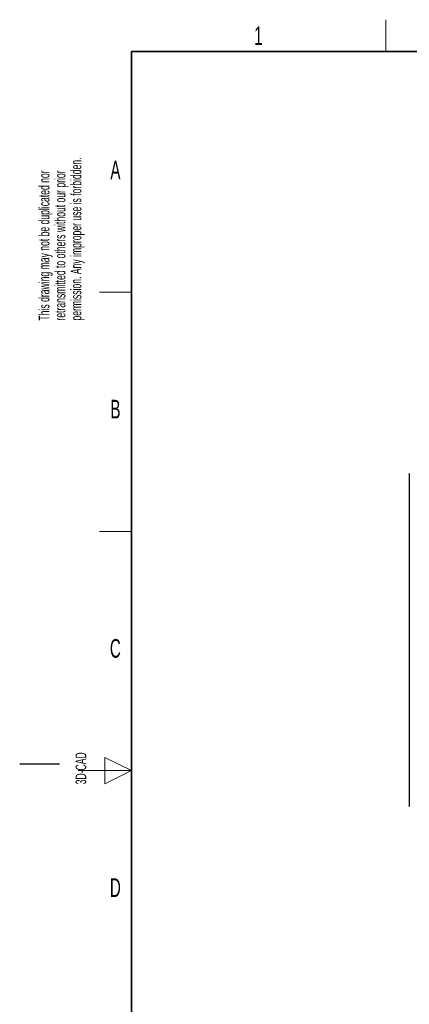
# Paper-space layout 'Blatt2' of a CAD drawing. Header units: millimetres. Extents: x 5 to 418, y 2 to 292.
# Tile 2 of 59: x 5 to 78, y 103 to 288. Entities that reach past the tile are written whole.
import ezdxf

# ---------------------------------------------------------------- set-up
doc = ezdxf.new("R2010")
doc.units = ezdxf.units.MM
doc.layers.add('SLD-0', color=7, linetype='Continuous')
doc.styles.add('SLDTEXTSTYLE1', font='TXT', dxfattribs={"width": 0.605})

# ---------------------------------------------------------------- blocks, each defined once
blk = doc.blocks.new('SW_NOTE_0_20')
at = {"layer": 'SLD-0', "color": 0, "char_height": 2, "attachment_point": 1, "rotation": 90, "style": 'SLDTEXTSTYLE1'}
for s, insert in [('permission. Any improper use is forbidden.', (3.42, 0)), ('retransmitted to others without our prior', (0.42, 0)), ('This drawing may not be duplicated nor', (-2.58, 0))]:
    blk.add_mtext(s, dxfattribs=dict(at, insert=insert))
blk = doc.blocks.new('SW_NOTE_0_21')
at = {"layer": 'SLD-0', "color": 0, "char_height": 2, "attachment_point": 1, "rotation": 90, "style": 'SLDTEXTSTYLE1'}
for s, insert in [('noch Dritten zugänglich gemacht werden, und sie darf durch den Empfänger oder', (0.42, 0)), ('Ohne unsere vorherige Zustimmung darf diese Zeichnung weder vervielfältigt,', (-2.58, 0)), ('Dritte auch nicht in anderer Weise mißbräuchlich verwendet werden.', (3.42, 0))]:
    blk.add_mtext(s, dxfattribs=dict(at, insert=insert))

psp = doc.layouts.new('Blatt2')

# ---------------------------------------------------------------- linework, layer by layer
at = {"color": 7, "linetype": 'Continuous', "lineweight": 25}
psp.add_line((78.17, 203.15), (78.17, 140.49), dxfattribs=at)
at = {"layer": 'SLD-0', "lineweight": 18}
for p, q in [((73.75, 282.5), (73.75, 288.5)), ((20, 237.25), (26, 237.25)), ((20, 192.25), (26, 192.25)), ((26, 147.25), (21, 149.75)), ((21, 149.75), (21, 144.75)), ((16, 147.25), (26, 147.25)), ((21, 144.75), (26, 147.25))]:
    psp.add_line(p, q, dxfattribs=at)
at = {"layer": 'SLD-0', "lineweight": 35}
for p, q in [((408, 282.5), (26, 282.5)), ((26, 282.5), (26, 12))]:
    psp.add_line(p, q, dxfattribs=at)
at = {"layer": 'SLD-0'}
psp.add_line((12.5, 148.5), (5, 148.5), dxfattribs=at)

# ---------------------------------------------------------------- block references
for name, p in [('SW_NOTE_0_20', (11.16, 231.91)), ('SW_NOTE_0_21', (11.81, 7.24))]:
    psp.add_blockref(name, p, dxfattribs=at)

# ---------------------------------------------------------------- texts
at = {"layer": 'SLD-0', "char_height": 3.5, "attachment_point": 2, "style": 'SLDTEXTSTYLE1'}
for s, insert in [('1', (49.85, 287.24)), ('A', (22.98, 262)), ('B', (22.98, 217)), ('C', (22.96, 172)), ('D', (22.96, 127))]:
    psp.add_mtext(s, dxfattribs=dict(at, insert=insert))
at = {"layer": 'SLD-0', "insert": (15.49, 144.68), "char_height": 2, "attachment_point": 1, "rotation": 90, "style": 'SLDTEXTSTYLE1'}
psp.add_mtext('3D-CAD', dxfattribs=at)

doc.saveas('drawing.dxf')
